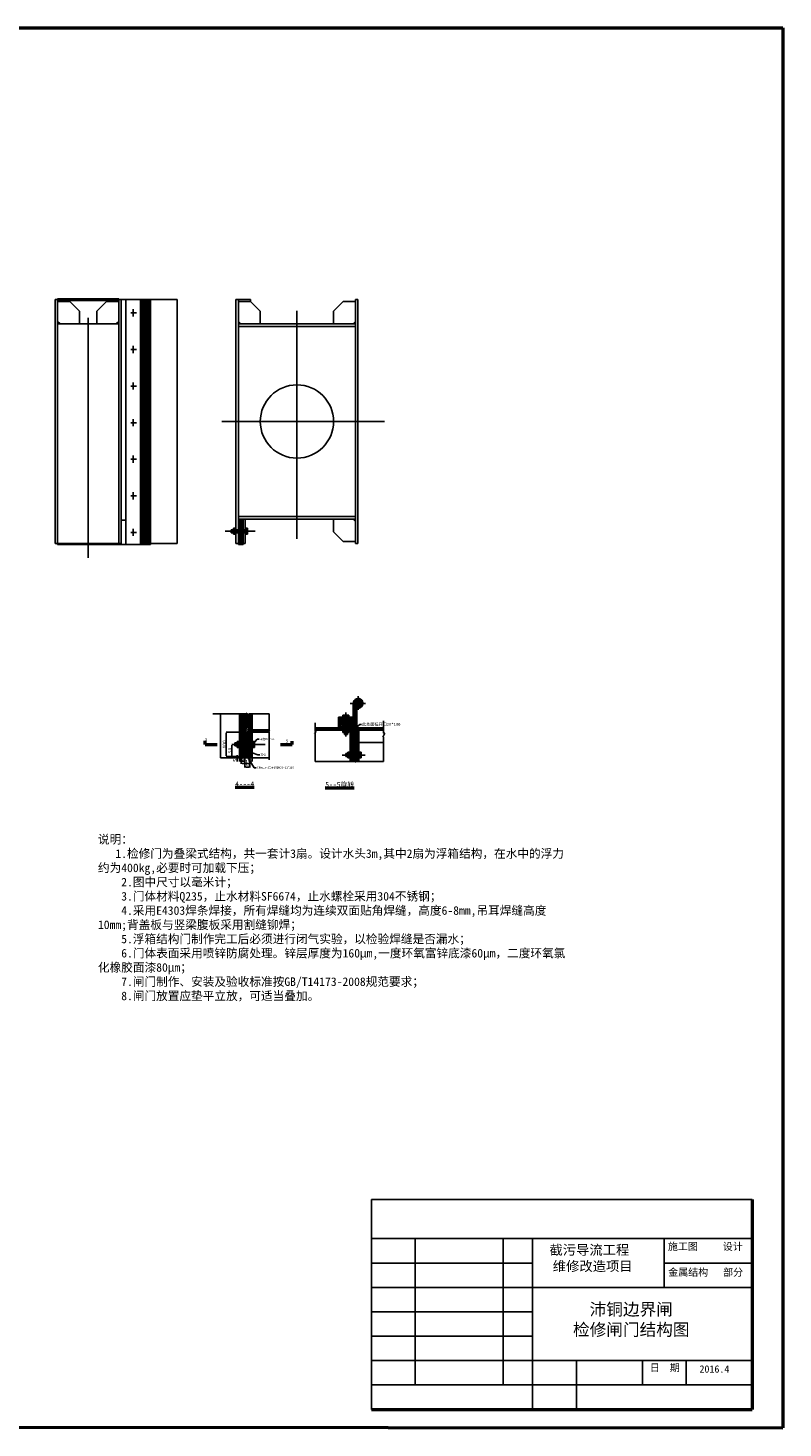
# Model space of a CAD drawing. Header units: millimetres. Extents: x 5419 to 25931, y -1907 to 3833.
# Tile 5 of 10: x 10376 to 13469, y -1907 to 3833. Entities that reach past the tile are written whole.
import ezdxf
from ezdxf import colors
from ezdxf.entities.mleader import LeaderData, LeaderLine
from ezdxf.math import Vec2, Vec3

# ---------------------------------------------------------------- set-up
doc = ezdxf.new("R2010")
doc.units = ezdxf.units.MM
doc.dimstyles.new('ISO-25', dxfattribs={"dimtxt": 3, "dimasz": 3, "dimexe": 1.25, "dimexo": 0.625, "dimtad": 1, "dimtxsty": 'Standard', "dimcen": 2.5, "dimadec": 0, "dimazin": 0, "dimtfac": 1, "dimtmove": 0, "dimatfit": 3, "dimfxl": 1, "dimarcsym": 0})

# ---------------------------------------------------------------- blocks, each defined once
blk = doc.blocks.new('*D54')
at = {"color": 0, "lineweight": -2}
for p, q in [((11218, 895.7), (11210.6, 895.7)), ((11211.8, 892.7), (11211.8, 848.7)), ((11241.5, 845.7), (11210.6, 845.7))]:
    blk.add_line(p, q, dxfattribs=at)
at = {"color": 0, "lineweight": 50}
for points in [[(11211.3, 892.7), (11212.3, 892.7), (11211.8, 895.7)], [(11211.3, 848.7), (11212.3, 848.7), (11211.8, 845.7)]]:
    blk.add_solid(points, dxfattribs=at)
at = {"layer": 'Defpoints', "color": 0, "lineweight": 50}
for p in [(11218.7, 895.7), (11211.8, 845.7), (11242.1, 845.7)]:
    blk.add_point(p, dxfattribs=at)
at = {"color": 0, "lineweight": 13, "insert": (11204, 870.7), "char_height": 3, "attachment_point": 5, "rotation": 90}
blk.add_mtext('{\\H4.8x;50}', dxfattribs=at)
blk = doc.blocks.new('*D55')
at = {"color": 0, "lineweight": -2}
for p, q in [((11264.5, 945.8), (11187.5, 945.8)), ((11188.7, 942.8), (11188.7, 848.7)), ((11241.5, 845.7), (11187.5, 845.7))]:
    blk.add_line(p, q, dxfattribs=at)
at = {"color": 0, "lineweight": 50}
for points in [[(11188.2, 942.8), (11189.2, 942.8), (11188.7, 945.8)], [(11188.2, 848.7), (11189.2, 848.7), (11188.7, 845.7)]]:
    blk.add_solid(points, dxfattribs=at)
at = {"layer": 'Defpoints', "color": 0, "lineweight": 50}
for p in [(11265.1, 945.8), (11188.7, 845.7), (11242.1, 845.7)]:
    blk.add_point(p, dxfattribs=at)
at = {"color": 0, "lineweight": 13, "insert": (11180.9, 895.7), "char_height": 3, "attachment_point": 5, "rotation": 90}
blk.add_mtext('{\\H4.8x;100}', dxfattribs=at)
blk = doc.blocks.new('*D56')
at = {"color": 0, "lineweight": -2}
for p, q in [((11242.1, 845.1), (11242.1, 826.1)), ((11245.1, 827.3), (11247.1, 827.3)), ((11250.1, 840.1), (11250.1, 826.1)), ((11250.1, 827.3), (11262.5, 827.3))]:
    blk.add_line(p, q, dxfattribs=at)
at = {"color": 0, "lineweight": 50}
for points in [[(11245.1, 827.8), (11245.1, 826.8), (11242.1, 827.3)], [(11247.1, 827.8), (11247.1, 826.8), (11250.1, 827.3)]]:
    blk.add_solid(points, dxfattribs=at)
at = {"layer": 'Defpoints', "color": 0, "lineweight": 50}
for p in [(11242.1, 845.7), (11250.1, 840.7), (11250.1, 827.3)]:
    blk.add_point(p, dxfattribs=at)
at = {"color": 0, "lineweight": 13, "insert": (11257.8, 835.2), "char_height": 3, "attachment_point": 5}
blk.add_mtext('{\\H4.8x;8}', dxfattribs=at)
blk = doc.blocks.new('*D57')
at = {"color": 0, "lineweight": -2}
for p, q in [((11250.1, 840.1), (11250.1, 816.2)), ((11253.1, 817.5), (11262.1, 817.5)), ((11265.1, 840.1), (11265.1, 816.2)), ((11265.1, 817.5), (11286.2, 817.5))]:
    blk.add_line(p, q, dxfattribs=at)
at = {"color": 0, "lineweight": 50}
for points in [[(11253.1, 818), (11253.1, 817), (11250.1, 817.5)], [(11262.1, 818), (11262.1, 817), (11265.1, 817.5)]]:
    blk.add_solid(points, dxfattribs=at)
at = {"layer": 'Defpoints', "color": 0, "lineweight": 50}
for p in [(11250.1, 840.7), (11265.1, 840.7), (11265.1, 817.5)]:
    blk.add_point(p, dxfattribs=at)
at = {"color": 0, "lineweight": 13, "insert": (11277.2, 825.3), "char_height": 3, "attachment_point": 5}
blk.add_mtext('{\\H4.8x;15}', dxfattribs=at)
blk = doc.blocks.new('*D58')
at = {"color": 0, "lineweight": -2}
for p, q in [((11265.1, 840.1), (11265.1, 800.7)), ((11285.1, 840.1), (11285.1, 800.7)), ((11268.1, 801.9), (11282.1, 801.9))]:
    blk.add_line(p, q, dxfattribs=at)
at = {"color": 0, "lineweight": 50}
for points in [[(11268.1, 802.4), (11268.1, 801.4), (11265.1, 801.9)], [(11282.1, 802.4), (11282.1, 801.4), (11285.1, 801.9)]]:
    blk.add_solid(points, dxfattribs=at)
at = {"layer": 'Defpoints', "color": 0, "lineweight": 50}
for p in [(11265.1, 840.7), (11285.1, 840.7), (11285.1, 801.9)]:
    blk.add_point(p, dxfattribs=at)
at = {"color": 0, "lineweight": 13, "insert": (11275.1, 809.7), "char_height": 3, "attachment_point": 5}
blk.add_mtext('{\\H4.8x;20}', dxfattribs=at)
blk = doc.blocks.new('*D59')
at = {"color": 0, "lineweight": -2}
for p, q in [((11285.1, 845.2), (11285.1, 826.1)), ((11288.1, 827.4), (11292.1, 827.4)), ((11295.1, 845.2), (11295.1, 826.1))]:
    blk.add_line(p, q, dxfattribs=at)
at = {"color": 0, "lineweight": 50}
for points in [[(11288.1, 827.9), (11288.1, 826.9), (11285.1, 827.4)], [(11292.1, 827.9), (11292.1, 826.9), (11295.1, 827.4)]]:
    blk.add_solid(points, dxfattribs=at)
at = {"layer": 'Defpoints', "color": 0, "lineweight": 50}
for p in [(11285.1, 845.9), (11295.1, 845.9), (11295.1, 827.4)]:
    blk.add_point(p, dxfattribs=at)
at = {"color": 0, "lineweight": 13, "insert": (11290.1, 834), "char_height": 12, "attachment_point": 5}
blk.add_mtext('8', dxfattribs=at)
blk = doc.blocks.new('*D60')
at = {"color": 0, "lineweight": -2}
for p, q in [((11241.5, 845.7), (11231.4, 845.7)), ((11241.5, 840.7), (11231.4, 840.7)), ((11232.6, 848.7), (11232.6, 851.7)), ((11232.6, 845.7), (11232.6, 840.7)), ((11232.6, 837.7), (11232.6, 825.7))]:
    blk.add_line(p, q, dxfattribs=at)
at = {"color": 0, "lineweight": 50}
for points in [[(11232.1, 848.7), (11233.1, 848.7), (11232.6, 845.7)], [(11232.1, 837.7), (11233.1, 837.7), (11232.6, 840.7)]]:
    blk.add_solid(points, dxfattribs=at)
at = {"layer": 'Defpoints', "color": 0, "lineweight": 50}
for p in [(11232.6, 840.7), (11242.1, 845.7), (11242.1, 840.7)]:
    blk.add_point(p, dxfattribs=at)
at = {"color": 0, "lineweight": 13, "insert": (11224.8, 830.2), "char_height": 3, "attachment_point": 5, "rotation": 90}
blk.add_mtext('{\\H4.8x;5}', dxfattribs=at)
blk = doc.blocks.new('*D61')
at = {"color": 0, "lineweight": -2}
for p, q in [((11703.6, 964.7), (11703.6, 970.7)), ((11706.6, 969.4), (11720.6, 969.4)), ((11723.6, 964.7), (11723.6, 970.7))]:
    blk.add_line(p, q, dxfattribs=at)
at = {"color": 0, "lineweight": 50}
for points in [[(11706.6, 969.9), (11706.6, 968.9), (11703.6, 969.4)], [(11720.6, 969.9), (11720.6, 968.9), (11723.6, 969.4)]]:
    blk.add_solid(points, dxfattribs=at)
at = {"layer": 'Defpoints', "color": 0, "lineweight": 50}
for p in [(11703.6, 964.1), (11723.6, 969.4), (11723.6, 964.1)]:
    blk.add_point(p, dxfattribs=at)
at = {"color": 0, "lineweight": 13, "insert": (11713.6, 977.2), "char_height": 3, "attachment_point": 5}
blk.add_mtext('{\\H4.8x;20}', dxfattribs=at)

msp = doc.modelspace()

# ---------------------------------------------------------------- hatches: boundary and pattern name
h = msp.add_hatch()
h.set_pattern_fill('ANSI37', color=256, scale=1.5, style=0)
h.paths.add_polyline_path([(7803.374, -904.934), (7783.374, -904.934), (7783.374, -948.934), (7803.374, -948.934)])
h.paths.add_polyline_path([(7803.374, -960.934), (7783.374, -960.934), (7783.374, -1009.934), (7803.374, -1009.934)])
h.paths.add_polyline_path([(8864.348, -948.934), (8884.348, -948.934), (8884.348, -904.934), (8864.348, -904.934)])
h.paths.add_polyline_path([(8864.348, -1009.934), (8884.348, -1009.934), (8884.348, -960.934), (8864.348, -960.934)])
h.paths.add_polyline_path([(11257.958, 1819.654), (11237.958, 1819.654), (11237.958, 1775.654), (11257.958, 1775.654)])
h.paths.add_polyline_path([(11257.958, 1763.654), (11237.958, 1763.654), (11237.958, 1714.654), (11257.958, 1714.654)])
h.paths.add_polyline_path([(9785.086, 818.654), (9785.086, 753.654), (9805.086, 753.654), (9805.086, 773.654, 0.02177006), (9803.347, 773.578, -0.43995086), (9800.086, 776.567), (9800.086, 833.654), (9761.086, 833.654), (9761.086, 818.654)])
h.paths.add_polyline_path([(9805.086, 753.654), (9825.086, 753.654, 0.41421356), (9805.086, 773.654)])
h.paths.add_polyline_path([(9805.086, 733.654, 0.41421356), (9825.086, 753.654), (9805.086, 753.654)])
h.paths.add_polyline_path([(9805.086, 753.654), (9785.086, 753.654, 0.41421356), (9805.086, 733.654)])
h.paths.add_polyline_path([(9749.086, 818.654), (9749.086, 833.654), (9725.086, 833.654), (9725.086, 818.654)])
h.paths.add_polyline_path([(6245.086, 753.654), (6245.086, 773.654, 0.41421356), (6225.086, 753.654)])
h.paths.add_polyline_path([(6245.086, 753.654), (6225.086, 753.654, 0.41421356), (6245.086, 733.654)])
h.paths.add_polyline_path([(6245.086, 753.654), (6245.086, 733.654, 0.41421356), (6265.086, 753.654)])
h.paths.add_polyline_path([(6265.086, 818.654), (6289.086, 818.654), (6289.086, 833.654), (6250.086, 833.654), (6250.086, 776.567, -0.43995086), (6246.826, 773.578, 0.02177006), (6245.086, 773.654), (6245.086, 753.654), (6265.086, 753.654)])
h.paths.add_polyline_path([(6325.086, 818.654), (6325.086, 833.654), (6301.086, 833.654), (6301.086, 818.654)])
h = msp.add_hatch()
h.set_pattern_fill('ANSI37', color=256, scale=1.5, style=0)
h.set_pattern_definition([(45, (0, 45.338), (-3.367596, 3.367596), []), (135, (0, 45.338), (-3.367596, -3.367596), [])])
h.paths.add_polyline_path([(11728.594, 1084.092, 0.41421356), (11708.594, 1064.092), (11728.594, 1064.092)])
h.paths.add_polyline_path([(11748.594, 1064.092, 0.41421356), (11728.594, 1084.092), (11728.594, 1064.092)])
h.paths.add_polyline_path([(11728.594, 1044.092, 0.41421356), (11748.594, 1064.092), (11728.594, 1064.092)])
h.paths.add_polyline_path([(11708.594, 999.092), (11684.594, 999.092), (11684.594, 984.092), (11723.594, 984.092), (11723.594, 1041.18, -0.43995086), (11726.855, 1044.168, 0.02177006), (11728.594, 1044.092), (11728.594, 1064.092), (11708.594, 1064.092)])
h.paths.add_polyline_path([(11672.594, 984.092), (11672.594, 999.092), (11648.594, 999.092), (11648.594, 984.092)])
h.paths.add_polyline_path([(11648.594, 964.092), (11672.594, 964.092), (11672.594, 984.092), (11648.594, 984.092)])
h.paths.add_polyline_path([(11684.594, 984.092), (11684.594, 964.092), (11723.594, 964.092), (11723.594, 984.092)])
h.paths.add_polyline_path([(11723.594, 964.092), (11703.594, 964.092), (11703.594, 954.092), (11703.594, 864.092), (11703.594, 858.092), (11723.594, 858.092), (11723.594, 864.092), (11723.594, 954.092)])
h.paths.add_polyline_path([(11711.135, 828.542), (11717.438, 822.285), (11717.438, 825.432), (11723.594, 825.432), (11723.594, 846.092), (11703.594, 846.092), (11703.594, 825.432), (11711.135, 825.432)])
h = msp.add_hatch()
h.set_pattern_fill('ANSI31', color=256, scale=1.5, style=0)
h.paths.add_polyline_path([(11250.086, 1020.475), (11242.086, 1020.475), (11242.086, 902.691), (11250.086, 902.691)])
h.paths.add_polyline_path([(11250.086, 888.691), (11242.086, 888.691), (11242.086, 845.691), (11250.086, 845.691)])
h.paths.add_polyline_path([(11285.086, 1020.475), (11280.221, 1020.475), (11280.221, 1017.229), (11268.653, 1023.927), (11268.653, 1020.475), (11265.086, 1020.475), (11265.086, 945.76), (11285.086, 945.76)])
h.paths.add_polyline_path([(11367.098, 953.349), (11364.345, 953.349), (11364.345, 955.76), (11295.086, 955.76), (11295.086, 945.76), (11364.345, 945.76), (11364.345, 947.547), (11361.689, 947.547)])
h = msp.add_hatch()
h.set_pattern_fill('ANSI37', color=256, scale=1.5, style=0)
h.paths.add_polyline_path([(11285.086, 945.76), (11265.086, 945.76), (11265.086, 901.691), (11285.086, 901.691)])
h.paths.add_polyline_path([(11265.086, 1020.475), (11250.086, 1020.475), (11250.086, 901.691), (11265.086, 901.691)])
h.paths.add_polyline_path([(11265.086, 889.691), (11250.086, 889.691), (11250.086, 840.691), (11265.086, 840.691)])
h.paths.add_polyline_path([(11285.086, 889.691), (11265.086, 889.691), (11265.086, 840.691), (11285.086, 840.691)])
h = msp.add_hatch()
h.set_pattern_fill('ANSI31', color=256, scale=1.5, angle=90, style=0)
h.paths.add_polyline_path([(11295.086, 1020.475), (11285.086, 1020.475), (11285.086, 902.691), (11295.086, 902.691)])
h.paths.add_polyline_path([(11295.086, 888.691), (11285.086, 888.691), (11285.086, 845.869), (11295.086, 845.869)])
h = msp.add_hatch()
h.set_pattern_fill('ANSI31', color=256, scale=1.5, style=0)
h.set_pattern_definition([(45, (0, 45.338), (-3.367596, 3.367596), [])])
h.paths.add_polyline_path([(11708.594, 999.092), (11708.594, 1007.092), (11685.594, 1007.092), (11685.594, 999.092)])
h.paths.add_polyline_path([(11671.594, 999.092), (11671.594, 1007.092), (11648.594, 1007.092), (11648.594, 999.092)])
h.paths.add_polyline_path([(11552.626, 964.092), (11552.626, 954.092), (11671.594, 954.092), (11671.594, 964.092)])
h.paths.add_polyline_path([(11703.594, 954.092), (11703.594, 964.092), (11685.594, 964.092), (11685.594, 954.092)])
h.paths.add_polyline_path([(11723.594, 964.092), (11723.594, 954.092), (11832.963, 954.092), (11832.963, 964.092)])
h.paths.add_polyline_path([(11731.594, 954.092), (11723.594, 954.092), (11723.594, 864.092), (11723.594, 859.092), (11731.594, 859.092), (11731.594, 864.092)])
h.paths.add_polyline_path([(11703.594, 954.092), (11695.594, 954.092), (11695.594, 864.092), (11695.594, 859.092), (11703.594, 859.092), (11703.594, 864.092)])
h.paths.add_polyline_path([(11731.594, 845.092), (11723.594, 845.092), (11723.594, 825.432), (11731.594, 825.432)])
h.paths.add_polyline_path([(11703.594, 845.092), (11695.594, 845.092), (11695.594, 825.432), (11703.594, 825.432)])

# ---------------------------------------------------------------- linework, layer by layer
at = {"lineweight": 50}
for p, q in [((5419.038, 3832.986), (13469.038, 3832.986)), ((13469.038, 3832.986), (13469.038, -1907.014)), ((10497.665, 2719.654), (10747.665, 2719.654)), ((11101.779, 895.631), (11101.779, 909.768)), ((11101.779, 895.631), (11151.32, 895.631)), ((11411.06, 895.631), (11457.77, 895.631)), ((11457.77, 895.631), (11457.77, 909.061)), ((13342.948, -970.626), (13342.948, -1830.626)), ((11782.948, -1830.626), (13342.948, -1830.626)), ((5419.038, -1899.927), (13469.038, -1907.014))]:
    msp.add_line(p, q, dxfattribs=at)
for p, q in [((10487.665, 2719.654), (10497.665, 2719.654)), ((10487.665, 2719.654), (10497.665, 2719.654)), ((10487.665, 2719.654), (10487.665, 1719.654)), ((10497.665, 2719.654), (10497.665, 1775.654)), ((10497.665, 2719.654), (10497.665, 1719.654)), ((10497.665, 2711.654), (10547.665, 2711.654)), ((10497.665, 2711.654), (10547.665, 2711.654)), ((10547.665, 2711.654), (10587.665, 2671.654)), ((10547.665, 2711.654), (10587.665, 2671.654)), ((10697.665, 2711.654), (10657.665, 2671.654)), ((10697.665, 2711.654), (10747.665, 2711.654)), ((10747.665, 2719.654), (10757.665, 2719.654)), ((10747.665, 2719.654), (10987.665, 2719.654)), ((10747.665, 2719.654), (10747.665, 1719.654)), ((10877.665, 2719.654), (10757.665, 2719.654)), ((10757.665, 2719.654), (10757.665, 1714.654)), ((10777.665, 2719.654), (10777.665, 1714.654)), ((10837.665, 2719.654), (10837.665, 1714.654)), ((10842.665, 2719.654), (10842.665, 1714.654)), ((10847.665, 2719.654), (10847.665, 1714.654)), ((10852.665, 2719.654), (10852.665, 1714.654)), ((10857.665, 2719.654), (10857.665, 1714.654)), ((10862.665, 2719.654), (10862.665, 1714.654)), ((10867.665, 2719.654), (10867.665, 1714.654)), ((10872.665, 2719.654), (10872.665, 1714.654)), ((10877.665, 2719.654), (10877.665, 1714.654)), ((10927.665, 2719.654), (10977.665, 2719.654)), ((10977.665, 2719.654), (10987.665, 2719.654)), ((10987.665, 2719.654), (10987.665, 1719.654)), ((11227.958, 2719.654), (11227.958, 1719.654)), ((11227.958, 2719.654), (11237.958, 2719.654)), ((11237.958, 2719.654), (11237.958, 1775.654)), ((11237.958, 2719.654), (11287.958, 2719.654)), ((11237.958, 2711.654), (11287.958, 2711.654)), ((11287.958, 2719.654), (11287.958, 2711.654)), ((11287.958, 2711.654), (11327.958, 2671.654)), ((11667.958, 2711.654), (11627.958, 2671.654)), ((11667.958, 2711.654), (11717.958, 2711.654)), ((11717.958, 2719.654), (11717.958, 1719.654)), ((11717.958, 2719.654), (11717.958, 1719.654)), ((11717.958, 2719.654), (11727.958, 2719.654)), ((11727.958, 2719.654), (11727.958, 1719.654)), ((10587.665, 2671.654), (10587.665, 2619.654)), ((10587.665, 2671.654), (10587.665, 2619.654)), ((10622.665, 2644.114), (10622.665, 1798.682)), ((10657.665, 2671.654), (10657.665, 2619.654)), ((10797.487, 2664.654), (10821.018, 2664.654)), ((10807.665, 2679.59), (10807.665, 2650.357)), ((11327.958, 2671.654), (11327.958, 2619.654)), ((11477.958, 2672.743), (11477.958, 1738.973)), ((11627.958, 2671.654), (11627.958, 2619.654)), ((10497.665, 2629.654), (10507.665, 2619.654)), ((10497.665, 2629.654), (10507.665, 2619.654)), ((10497.665, 2619.654), (10747.665, 2619.654)), ((10497.665, 2619.654), (10747.665, 2619.654)), ((10747.665, 2629.654), (10737.665, 2619.654)), ((11237.958, 2629.654), (11247.958, 2619.654)), ((11237.958, 2619.654), (11717.958, 2619.654)), ((11237.958, 2609.654), (11717.958, 2609.654)), ((11717.958, 2629.654), (11707.958, 2619.654)), ((10807.665, 2529.59), (10807.665, 2500.357)), ((10797.487, 2514.654), (10821.018, 2514.654)), ((10797.487, 2364.654), (10821.018, 2364.654)), ((10807.665, 2379.59), (10807.665, 2350.357)), ((10797.487, 2214.654), (10821.018, 2214.654)), ((10807.665, 2229.59), (10807.665, 2200.357)), ((11170.103, 2219.654), (11837.034, 2219.654)), ((11185.566, 2219.654), (11781.049, 2219.654)), ((10807.665, 2079.59), (10807.665, 2050.357)), ((10797.487, 2064.654), (10821.018, 2064.654)), ((10797.487, 1914.654), (10821.018, 1914.654)), ((10807.665, 1929.59), (10807.665, 1900.357)), ((10497.665, 1819.654), (10497.665, 1775.654)), ((10622.665, 1798.682), (10622.665, 1660.034)), ((10757.665, 1814.654), (10777.665, 1814.654)), ((10807.665, 1779.59), (10807.665, 1750.357)), ((11217.958, 1781.654), (11217.958, 1757.654)), ((11217.958, 1781.654), (11227.958, 1781.654)), ((11237.958, 1829.654), (11717.958, 1829.654)), ((11237.958, 1819.654), (11717.958, 1819.654)), ((11237.958, 1819.654), (11237.958, 1775.654)), ((11257.958, 1819.654), (11257.958, 1775.654)), ((11257.958, 1819.654), (11257.958, 1775.654)), ((11265.958, 1819.654), (11265.958, 1719.654)), ((11275.958, 1781.654), (11265.958, 1781.654)), ((11275.958, 1781.654), (11275.958, 1757.654)), ((11627.958, 1819.654), (11627.958, 1767.654)), ((11707.958, 1819.654), (11717.958, 1809.654)), ((10497.665, 1763.654), (10497.665, 1714.654)), ((10497.665, 1763.654), (10497.665, 1719.654)), ((10797.487, 1764.654), (10821.018, 1764.654)), ((11307.4, 1769.654), (11183.704, 1769.654)), ((11207.958, 1774.654), (11208.958, 1775.654)), ((11207.958, 1774.654), (11207.958, 1764.654)), ((11217.958, 1774.654), (11207.958, 1774.654)), ((11217.958, 1764.654), (11207.958, 1764.654)), ((11207.958, 1764.654), (11208.958, 1763.654)), ((11208.958, 1775.654), (11208.958, 1763.654)), ((11275.958, 1775.654), (11208.958, 1775.654)), ((11275.958, 1763.654), (11208.958, 1763.654)), ((11217.958, 1757.654), (11227.958, 1757.654)), ((11247.958, 1774.654), (11227.958, 1774.654)), ((11247.958, 1764.654), (11227.958, 1764.654)), ((11237.958, 1763.654), (11237.958, 1714.654)), ((11237.958, 1763.654), (11237.958, 1719.654)), ((11247.958, 1775.654), (11247.958, 1763.654)), ((11257.958, 1763.654), (11257.958, 1714.654)), ((11257.958, 1763.654), (11257.958, 1719.654)), ((11275.958, 1757.654), (11265.958, 1757.654)), ((11627.958, 1767.654), (11667.958, 1727.654)), ((11667.958, 1727.654), (11717.958, 1727.654)), ((10487.665, 1719.654), (10497.665, 1719.654)), ((10487.665, 1719.654), (10497.665, 1719.654)), ((10497.665, 1719.654), (10547.665, 1719.654)), ((10497.665, 1719.654), (10757.665, 1719.654)), ((10497.665, 1714.654), (10877.665, 1714.654)), ((10517.665, 1719.654), (10525.665, 1719.654)), ((10517.665, 1714.654), (10517.665, 1719.654)), ((10747.665, 1719.654), (10757.665, 1719.654)), ((10747.665, 1719.654), (10757.665, 1719.654)), ((10877.665, 1719.654), (10987.665, 1719.654)), ((10927.665, 1719.654), (10977.665, 1719.654)), ((10977.665, 1719.654), (10987.665, 1719.654)), ((11227.958, 1719.654), (11237.958, 1719.654)), ((11237.958, 1714.654), (11257.958, 1714.654)), ((11257.958, 1719.654), (11265.958, 1719.654)), ((11717.958, 1719.654), (11727.958, 1719.654)), ((11728.594, 1094.184), (11728.594, 1037.316)), ((11695.823, 1064.092), (11759.349, 1064.092)), ((11708.594, 1064.092), (11708.594, 999.092)), ((11723.594, 1041.18), (11723.594, 926.092)), ((11132.911, 1020.475), (11268.653, 1020.475)), ((11165.086, 1020.475), (11165.086, 840.691)), ((11242.086, 1020.475), (11242.086, 845.691)), ((11250.086, 1020.475), (11250.086, 901.691)), ((11265.086, 1020.475), (11265.086, 901.691)), ((11268.653, 1020.475), (11268.653, 1023.927)), ((11268.653, 1023.927), (11280.221, 1017.229)), ((11280.221, 1020.475), (11364.345, 1020.475)), ((11280.221, 1020.475), (11280.221, 1017.229)), ((11285.086, 1020.475), (11285.086, 901.691)), ((11295.086, 1020.475), (11295.086, 901.691)), ((11364.345, 1020.475), (11364.345, 953.349)), ((11552.626, 984.763), (11552.626, 948.24)), ((11648.594, 1007.092), (11708.594, 1007.092)), ((11648.594, 1007.092), (11648.594, 964.092)), ((11648.594, 999.092), (11672.594, 999.092)), ((11648.594, 984.092), (11672.594, 984.092)), ((11666.594, 1016.098), (11690.594, 1016.098)), ((11666.594, 1007.098), (11666.594, 1016.098)), ((11671.594, 999.098), (11671.594, 1007.098)), ((11672.594, 936.113), (11672.594, 1016.098)), ((11672.594, 987.232), (11684.594, 987.232)), ((11673.594, 954.113), (11673.594, 987.232)), ((11678.594, 1026.962), (11678.594, 927.847)), ((11683.594, 954.113), (11683.594, 987.232)), ((11684.594, 936.113), (11684.594, 1016.098)), ((11684.594, 999.092), (11708.594, 999.092)), ((11684.594, 984.092), (11723.594, 984.092)), ((11685.594, 999.098), (11685.594, 1007.098)), ((11690.594, 1007.098), (11690.594, 1016.098)), ((11832.963, 992.18), (11832.963, 941.254)), ((11285.086, 945.76), (11265.086, 945.76)), ((11295.086, 955.76), (11364.345, 955.76)), ((11295.086, 945.76), (11364.345, 945.76)), ((11367.098, 953.349), (11361.689, 947.547)), ((11364.345, 947.547), (11361.689, 947.547)), ((11364.345, 953.349), (11367.098, 953.349)), ((11364.345, 947.547), (11364.345, 919.979)), ((11364.55, 840.691), (11364.345, 919.979)), ((11556.053, 948.24), (11549.418, 940.168)), ((11552.626, 940.168), (11549.418, 940.168)), ((11552.626, 964.092), (11672.594, 964.092)), ((11552.626, 954.092), (11672.594, 954.092)), ((11552.626, 948.24), (11556.053, 948.24)), ((11552.626, 940.168), (11552.626, 907.14)), ((11666.594, 945.113), (11666.594, 954.113)), ((11666.594, 945.113), (11690.594, 945.113)), ((11671.594, 954.092), (11671.594, 964.092)), ((11672.594, 954.092), (11684.594, 954.092)), ((11672.594, 936.113), (11684.594, 936.113)), ((11673.594, 936.113), (11673.594, 945.113)), ((11683.594, 936.113), (11683.594, 945.113)), ((11684.594, 964.092), (11832.963, 964.092)), ((11684.594, 954.092), (11703.594, 954.092)), ((11685.594, 954.092), (11685.594, 964.092)), ((11690.594, 945.113), (11690.594, 954.113)), ((11695.594, 954.092), (11695.594, 864.092)), ((11703.594, 954.092), (11703.594, 964.092)), ((11703.594, 954.092), (11703.594, 864.092)), ((11723.594, 954.092), (11723.594, 864.092)), ((11723.594, 954.092), (11832.963, 954.092)), ((11731.594, 954.092), (11731.594, 864.092)), ((11837.672, 941.254), (11829.191, 924.939)), ((11832.963, 924.939), (11829.191, 924.939)), ((11832.963, 941.254), (11837.672, 941.254)), ((11832.963, 924.939), (11832.963, 878.958)), ((11218.665, 895.691), (11348.205, 895.691)), ((11224.086, 901.691), (11304.068, 901.691)), ((11224.086, 901.691), (11224.086, 889.691)), ((11224.086, 900.691), (11233.086, 900.691)), ((11224.086, 890.691), (11233.086, 890.691)), ((11224.086, 889.691), (11304.068, 889.691)), ((11233.086, 907.691), (11242.086, 907.691)), ((11233.086, 907.691), (11233.086, 883.691)), ((11233.086, 883.691), (11242.086, 883.691)), ((11242.086, 902.691), (11250.086, 902.691)), ((11242.086, 900.691), (11275.205, 900.691)), ((11242.086, 890.691), (11275.205, 890.691)), ((11242.086, 888.691), (11250.086, 888.691)), ((11250.086, 889.691), (11250.086, 840.691)), ((11265.086, 889.691), (11265.086, 840.691)), ((11275.205, 901.691), (11275.205, 889.691)), ((11295.068, 902.691), (11285.086, 902.691)), ((11285.086, 901.691), (11285.086, 889.691)), ((11285.086, 889.691), (11285.086, 840.691)), ((11295.068, 888.691), (11285.086, 888.691)), ((11287.169, 902.691), (11295.068, 902.691)), ((11287.169, 888.691), (11295.068, 888.691)), ((11295.068, 907.691), (11304.068, 907.691)), ((11295.068, 883.691), (11304.068, 883.691)), ((11295.086, 889.691), (11295.086, 845.869)), ((11304.068, 907.691), (11304.068, 883.691)), ((11552.626, 907.14), (11552.61, 825.432)), ((11686.594, 864.092), (11695.594, 864.092)), ((11686.594, 840.092), (11686.594, 864.092)), ((11695.594, 864.092), (11695.594, 846.092)), ((11703.594, 864.092), (11703.594, 858.092)), ((11723.594, 864.092), (11723.594, 858.092)), ((11731.594, 904.092), (11832.963, 904.092)), ((11731.594, 864.092), (11731.594, 846.092)), ((11731.594, 864.092), (11740.594, 864.092)), ((11740.594, 840.092), (11740.594, 864.092)), ((11832.963, 878.958), (11832.995, 825.432)), ((11165.086, 840.691), (11315.086, 840.691)), ((11242.086, 845.691), (11250.086, 845.691)), ((11285.086, 845.869), (11295.086, 845.869)), ((11315.086, 840.691), (11364.55, 840.691)), ((11364.55, 840.691), (11364.55, 832.932)), ((11552.61, 825.432), (11711.135, 825.432)), ((11663.743, 852.092), (11757.79, 852.092)), ((11677.594, 858.092), (11740.594, 858.092)), ((11677.594, 846.092), (11677.594, 858.092)), ((11677.594, 857.092), (11717.818, 857.092)), ((11677.594, 847.092), (11717.818, 847.092)), ((11677.594, 846.092), (11740.594, 846.092)), ((11686.594, 845.092), (11703.594, 845.092)), ((11686.594, 840.092), (11695.594, 840.092)), ((11695.594, 859.092), (11703.594, 859.092)), ((11695.594, 846.092), (11695.594, 825.432)), ((11703.594, 846.092), (11703.594, 825.432)), ((11711.135, 825.432), (11711.135, 828.542)), ((11711.135, 828.542), (11717.438, 822.285)), ((11717.438, 825.432), (11832.995, 825.432)), ((11717.438, 825.432), (11717.438, 822.285)), ((11717.818, 858.092), (11717.818, 846.092)), ((11723.594, 859.092), (11731.594, 859.092)), ((11723.594, 846.092), (11723.594, 825.432)), ((11723.594, 845.092), (11731.594, 845.092)), ((11731.594, 846.092), (11731.594, 825.432)), ((11731.594, 840.092), (11740.594, 840.092)), ((11782.948, -970.626), (11782.948, -1830.626)), ((11782.948, -970.626), (13342.948, -970.626)), ((11782.948, -1130.626), (13342.948, -1130.626)), ((11962.948, -1130.626), (11962.948, -1730.626)), ((12322.948, -1130.626), (12322.948, -1730.626)), ((12442.948, -1130.626), (12442.948, -1830.626)), ((12982.948, -1130.626), (12982.948, -1330.626)), ((11782.948, -1230.626), (12442.948, -1230.626)), ((12982.948, -1230.626), (13342.948, -1230.626)), ((11782.948, -1330.626), (13342.948, -1330.626)), ((11782.948, -1430.626), (12442.948, -1430.626)), ((11782.948, -1530.626), (12442.948, -1530.626)), ((11782.948, -1630.626), (13342.948, -1630.626)), ((12622.948, -1630.626), (12622.948, -1830.626)), ((12892.948, -1630.626), (12892.948, -1730.626)), ((13072.948, -1630.626), (13072.948, -1730.626)), ((11782.948, -1730.626), (13342.948, -1730.626))]:
    msp.add_line(p, q)
msp.add_circle((11477.958, 2219.654), 150)
for centre, radius, start in [((11728.594, 1064.092), 20, 265.011458), ((11726.594, 1041.18), 3, 85.011458)]:
    msp.add_arc(centre, radius, start, 180)

# ---------------------------------------------------------------- texts
at = {"lineweight": 50, "attachment_point": 1}
for s, insert, char_height, width in [('5', (11101.779, 922.491), 12, 31.14044), ('5', (11432.585, 915.809), 12, 25.1855), ('{\\fSimSun|b1|i0|c134|p34;\\L4---4}', (11225.116, 744.041), 20, 108.10417), ('{\\fSimSun|b1|i0|c134|p34;\\L5--5旋转}', (11593.935, 741.671), 20, 238.2412), ('{\\fFangSong|b1|i0|c134|p49;说明：}\\P   1.{\\fFangSong|b0|i0|c134|p49;检修门为叠梁式结构，共一套计3扇。设计水头3m,其中2扇为浮箱结构，在水中的浮力约为400kg,必要时可加载下压；\\P    2.图中尺寸以毫米计；\\P    3.门体材料Q235，止水材料SF6674，止水螺栓采用304不锈钢；\\P    4.采用E4303焊条焊接，所有焊缝均为连续双面贴角焊缝，高度6-8mm,吊耳焊缝高度10mm;背盖板与竖梁腹板采用割缝铆焊；\\P    5.浮箱结构门制作完工后必须进行闭气实验，以检验焊缝是否漏水；\\P    6.门体表面采用喷锌防腐处理。锌层厚度为160\\fBankGothic Lt BT|b0|i0|c134|p34;µ\\fSimSun|b0|i0|c134|p2;m,\\fFangSong|b0|i0|c134|p49;一度环氧富锌底漆60\\fBankGothic Lt BT|b0|i0|c134|p34;µ\\fFangSong|b0|i0|c134|p49;m，二度环氧氯化橡胶面漆80\\fBankGothic Lt BT|b0|i0|c134|p34;µ\\fFangSong|b0|i0|c134|p49;m；\\P    7.闸门制作、安装及验收标准按GB/T14173-2008规范要求；\\P    8.闸门放置应垫平立放，可适当叠加。}', (10662.805, 523.868), 35, 1925.82381)]:
    msp.add_mtext(s, dxfattribs=dict(at, insert=insert, char_height=char_height, width=width))
at = {"attachment_point": 1}
for s, insert, char_height, width in [('{\\fFangSong|b0|i0|c134|p49;施工图     设计}', (12997.775, -1147.653), 30, 323.71147), ('\\pt50,100;  {\\fFangSong|b0|i0|c134|p49;\\H0.8x;截污导流工程\\P   维修改造项目}', (12444.198, -1156.83), 50, 503.24063), ('{\\fFangSong|b0|i0|c134|p49;金属结构   部分}', (12998.94, -1253.472), 30, 340.01195), ('{\\fFangSong|b0|i0|c134|p49;    沛铜边界闸\\P  检修闸门结构图}', (12540.869, -1395.286), 50, 712.20945), (' {\\fFangSong|b0|i0|c134|p49;日  期}', (12903.187, -1644.761), 30, 165.07271), ('  2016.4', (13086.132, -1650.146), 30, 245.70424)]:
    msp.add_mtext(s, dxfattribs=dict(at, insert=insert, char_height=char_height, width=width))

# ---------------------------------------------------------------- dimensions: what is measured, and where the dimension line sits
at = {"color": 1, "lineweight": 13}
for base, p1, p2, picture, middle in [((11723.594, 969.424), (11703.594, 964.092), (11723.594, 964.092), '*D61', (11713.594, 977.249)), ((11250.086, 827.349), (11242.086, 845.691), (11250.086, 840.691), '*D56', (11257.791, 835.174)), ((11265.086, 817.466), (11250.086, 840.691), (11265.086, 840.691), '*D57', (11277.151, 825.291)), ((11285.086, 801.919), (11265.086, 840.691), (11285.086, 840.691), '*D58', (11275.086, 809.744))]:
    dim = msp.add_linear_dim(base=base, p1=p1, p2=p2, text='{\\H4.8x;<>}', dimstyle='ISO-25', dxfattribs=at)
    dim.commit()
    dim.dimension.update_dxf_attribs({"geometry": picture, "text_midpoint": middle})
for base, p1, p2, text, picture, middle in [((11188.742, 845.691), (11265.086, 945.76), (11242.086, 845.691), '{\\H4.8x;100}', '*D55', (11180.917, 895.726)), ((11211.84, 845.691), (11218.665, 895.691), (11242.086, 845.691), '{\\H4.8x;<>}', '*D54', (11204.015, 870.691)), ((11232.634, 840.691), (11242.086, 845.691), (11242.086, 840.691), '{\\H4.8x;<>}', '*D60', (11224.809, 830.186))]:
    dim = msp.add_linear_dim(base=base, p1=p1, p2=p2, angle=90, text=text, dimstyle='ISO-25', dxfattribs=at)
    dim.commit()
    dim.dimension.update_dxf_attribs({"geometry": picture, "text_midpoint": middle})
dim = msp.add_linear_dim(base=(11295.086, 827.373), p1=(11285.086, 845.869), p2=(11295.086, 845.869), text='8', dimstyle='ISO-25', override={"dimtxt": 12}, dxfattribs=at)
dim.commit()
dim.dimension.update_dxf_attribs({"geometry": '*D59', "text_midpoint": (11290.086, 833.998)})

# ---------------------------------------------------------------- leaders
ml = msp.add_multileader_mtext('Standard', dxfattribs=at)
ml.set_content('此处面板开口20*100', color=1)
ml.set_leader_properties()
ml.build(insert=Vec2(0, 0))
ctx = ml.context
ctx.base_point, ctx.char_height, ctx.plane_origin = Vec3(11743.053, 977.249), 12, Vec3(11712.553, 958.139)
notes = []
notes.append((ctx, [(0, (1, 1, 0), (11735.053, 977.249), (1, 0), 8, [(0, [(11712.553, 958.139)], 0, [])])]))
ctx.mtext.insert, ctx.mtext.flow_direction = Vec3(11745.053, 984.149), 5
ml = msp.add_multileader_mtext('Standard', dxfattribs=at)
ml.set_content('螺栓M12*65', color=1)
ml.set_leader_properties()
ml.build(insert=Vec2(0, 0))
ctx = ml.context
ctx.base_point, ctx.char_height, ctx.plane_origin = Vec3(11323.593, 916.944), 8, Vec3(11301.965, 903.539)
notes.append((ctx, [(0, (1, 1, 0), (11315.593, 916.944), (1, 0), 8, [(0, [(11301.965, 903.539)], 0, [])])]))
ctx.mtext.insert, ctx.mtext.flow_direction = Vec3(11325.593, 921.5), 5
ml = msp.add_multileader_mtext('Standard', dxfattribs=at)
ml.set_content('面板', color=1)
ml.set_leader_properties()
ml.build(insert=Vec2(0, 0))
ctx = ml.context
ctx.base_point, ctx.char_height, ctx.plane_origin = Vec3(11326.031, 852.404), 8, Vec3(11290.801, 862.958)
notes.append((ctx, [(0, (1, 1, 0), (11318.031, 852.404), (1, 0), 8, [(0, [(11290.801, 862.958)], 0, [])])]))
ctx.mtext.insert, ctx.mtext.flow_direction = Vec3(11328.031, 857.004), 5
ml = msp.add_multileader_mtext('Standard', dxfattribs=at)
ml.set_content('侧底止水过渡橡皮H20-11*105', color=1)
ml.set_leader_properties()
ml.build(insert=Vec2(0, 0))
ctx = ml.context
ctx.base_point, ctx.char_height, ctx.plane_origin = Vec3(11311.175, 799.832), 8, Vec3(11275.102, 844.983)
notes.append((ctx, [(0, (1, 1, 0), (11303.175, 799.832), (1, 0), 8, [(0, [(11275.102, 844.983)], 0, [])])]))
ctx.mtext.insert, ctx.mtext.flow_direction = Vec3(11313.175, 804.454), 5
for ctx, leaders in notes:
    for number, flags, end, landing, length, lines in leaders:
        leader = LeaderData()
        leader.index, (leader.has_last_leader_line, leader.has_dogleg_vector, leader.attachment_direction) = number, flags
        leader.last_leader_point, leader.dogleg_vector, leader.dogleg_length = Vec3(end), Vec3(landing), length
        for number, points, colour, breaks in lines:
            line = LeaderLine()
            line.index, line.vertices, line.color, line.breaks = number, Vec3.list(points), colors.encode_raw_color(colour), breaks
            leader.lines.append(line)
        ctx.leaders.append(leader)

doc.saveas('drawing.dxf')
